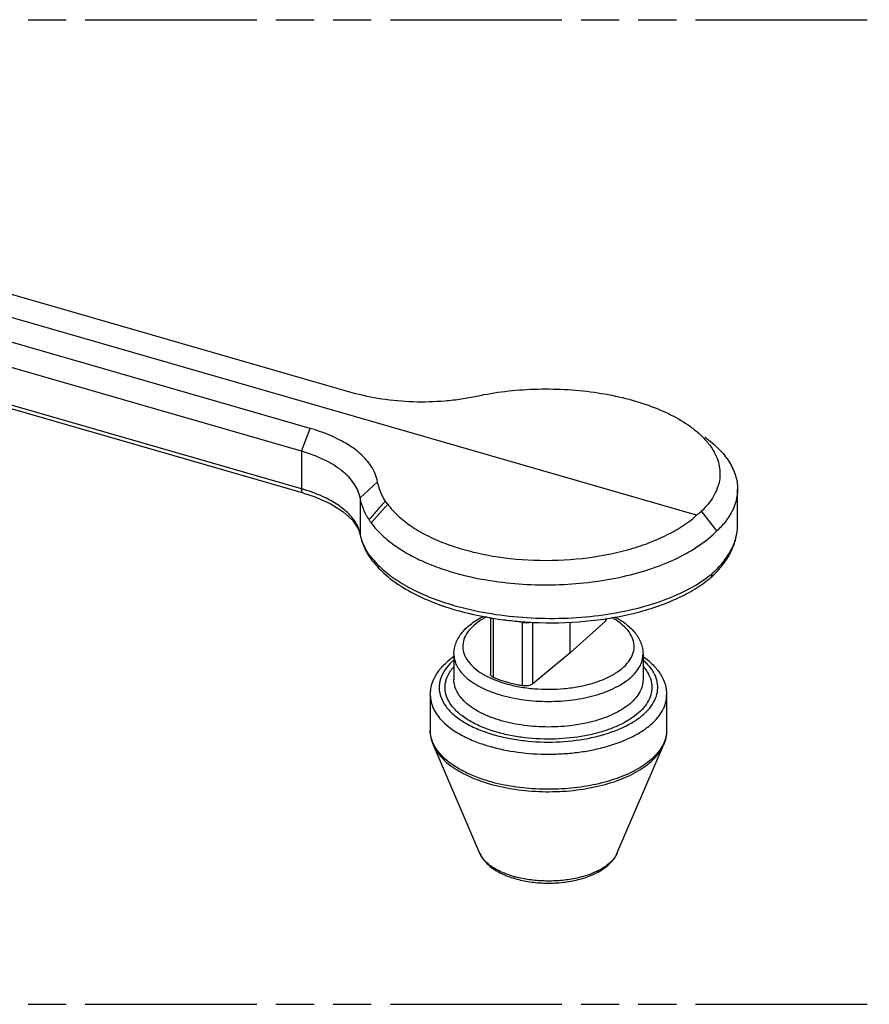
# Model space of a CAD drawing. Header units: millimetres. Extents: x 0 to 210, y 0 to 297.
# Tile 5 of 7: x 93 to 136, y 208 to 258. Entities that reach past the tile are written whole.
import ezdxf

# ---------------------------------------------------------------- set-up
doc = ezdxf.new("R2010")
doc.units = ezdxf.units.MM
doc.header["$LTSCALE"] = 19.36
doc.linetypes.add('PHANTOM', pattern=[0.8, 0.45, -0.05, 0.1, -0.05, 0.1, -0.05])
doc.layers.get('0').update_dxf_attribs({"linetype": 'CONTINUOUS'})
doc.layers.add('DEFAULT_3', color=7, linetype='PHANTOM')

msp = doc.modelspace()

# ---------------------------------------------------------------- linework, layer by layer
at = {"color": 7, "linetype": 'Continuous'}
for p, q in [((127.6264, 232.5157), (71.5357, 248.7076)), ((91.1489, 244.2351), (110.1286, 238.7562)), ((108.0129, 236.9239), (89.0332, 242.4029)), ((107.5707, 235.7617), (88.591, 241.2407)), ((107.6643, 233.6364), (88.6845, 239.1154)), ((129.7057, 232.0268), (129.7057, 233.8411)), ((128.66, 231.7216), (127.8823, 232.7275)), ((129.7055, 231.9994), (129.7057, 232.0268)), ((110.459, 231.8063), (110.5511, 231.5169)), ((110.5512, 231.5162), (110.5511, 231.5169)), ((110.5512, 231.5162), (110.6188, 231.2378)), ((110.6188, 231.2378), (110.7114, 230.9743)), ((110.7114, 230.9743), (110.8321, 230.7125)), ((110.8321, 230.7125), (110.9882, 230.4417)), ((110.9887, 230.4409), (110.9882, 230.4417)), ((111.1074, 230.2796), (111.164, 230.2078)), ((111.1638, 230.2078), (111.1641, 230.2074)), ((128.319, 229.3264), (128.3252, 229.3319)), ((117.1608, 227.3218), (117.1608, 224.4505)), ((122.9942, 227.1411), (121.2099, 225.5316)), ((121.2099, 225.5316), (121.2099, 227.0884)), ((123.0506, 227.2783), (123.0506, 227.2502)), ((121.2099, 225.5316), (119.3143, 223.9542)), ((115.3057, 225.4607), (115.3057, 224.1616)), ((124.9057, 225.4607), (124.9057, 224.1616)), ((114.1057, 223.3822), (114.1057, 221.5969)), ((126.1057, 223.3822), (126.1057, 221.5969)), ((116.6274, 215.3434), (114.2662, 220.836)), ((123.584, 215.3434), (125.9452, 220.836))]:
    msp.add_line(p, q, dxfattribs=at)
at = {"color": 9, "linetype": 'Continuous'}
for p, q in [((107.5707, 233.8581), (88.591, 239.3371)), ((107.5707, 235.7617), (108.0129, 236.9239)), ((107.5707, 235.7617), (107.5707, 233.8581)), ((110.5457, 233.3932), (111.4341, 234.2067)), ((110.5457, 233.3932), (110.5457, 231.5748)), ((111.1011, 232.1282), (111.9521, 233.073)), ((110.5511, 231.5169), (110.5457, 231.5748)), ((111.1027, 230.2852), (111.1028, 230.2851)), ((117.3114, 224.2826), (117.3114, 227.2959)), ((118.7873, 223.8565), (118.7873, 227.0832)), ((119.3143, 223.9542), (119.3143, 227.0755)), ((122.9942, 227.2502), (122.9942, 227.1411))]:
    msp.add_line(p, q, dxfattribs=at)
at = {"color": 7, "linetype": 'Continuous'}
for points in [[(107.665, 233.6362), (108.2063, 233.4608), (109.0151, 233.1107), (109.6637, 232.7123), (110.1502, 232.2734), (110.459, 231.8063)], [(110.9887, 230.4409), (110.9968, 230.4285), (111.0043, 230.4172), (111.0116, 230.4064), (111.0191, 230.3955), (111.0267, 230.3846), (111.0345, 230.3736), (111.0425, 230.3624), (111.0511, 230.3508), (111.06, 230.3391), (111.0689, 230.3275), (111.0779, 230.3161), (111.0867, 230.305)], [(111.0867, 230.305), (111.0958, 230.2937), (111.1052, 230.2821)]]:
    msp.add_lwpolyline(points, dxfattribs=at)
at = {"color": 9, "linetype": 'Continuous'}
for centre, radius, start, end in [((105.1134, 225.3443), 8.8613, 72.88301, 73.90035), ((105.2486, 225.7778), 8.4072, 71.13574, 72.8938), ((109.0484, 231.292), 1.5238, 10.69233, 16.60041), ((112.8994, 232.0166), 2.3948, 190.63088, 192.02135), ((113.3132, 232.1565), 2.8325, 202.54739, 205.98898), ((112.0665, 231.3295), 1.3382, 212.78709, 214.10292), ((118.8215, 223.798), 4.0123, 117.46386, 119.48525), ((120.0581, 234.5347), 7.5597, 257.49606, 260.32283), ((123.0064, 222.9511), 2.9168, 44.21715, 48.77904), ((119.7611, 219.1467), 5.1729, 253.90293, 255.07092)]:
    msp.add_arc(centre, radius, start, end, dxfattribs=at)
at = {"color": 7, "linetype": 'Continuous'}
for centre, radius, start, end in [((109.4268, 231.2189), 3.1329, 36.28725, 40.04914), ((114.1395, 232.6928), 3.8059, 217.02825, 218.3937), ((114.2623, 232.7901), 3.9626, 218.39337, 219.68855), ((124.793, 233.8979), 5.6552, 307.90889, 309.87525), ((124.5135, 233.5968), 5.7201, 311.8139, 314.1739), ((119.1849, 240.8296), 13.66, 252.33424, 253.25208), ((120.0323, 244.3288), 17.2629, 260.20683, 260.78324), ((120.0844, 244.6536), 17.5919, 260.78508, 262.6205), ((120.1369, 245.0441), 17.9859, 262.6146, 263.1722), ((120.1918, 245.5137), 18.4587, 263.17638, 265.63547), ((120.2389, 246.086), 19.0329, 265.62507, 267.20084), ((119.6352, 218.3496), 4.4593, 248.24536, 252.53694), ((119.7669, 218.7506), 4.8814, 252.47476, 253.90228)]:
    msp.add_arc(centre, radius, start, end, dxfattribs=at)
for points, knots in [([(110.1286, 238.7562), (110.6245, 238.613), (111.6557, 238.3983), (113.2455, 238.2522), (114.5999, 238.2917), (115.6768, 238.4159), (116.2091, 238.5107), (116.469, 238.5671)], [0, 0, 0, 0, 0.2419335, 0.4920613, 0.7468139, 0.8753346, 1, 1, 1, 1]), ([(116.469, 238.5671), (116.9377, 238.6689), (117.9056, 238.8291), (119.3926, 238.9418), (120.9101, 238.9261), (122.4081, 238.7846), (123.8362, 238.5177), (125.1503, 238.1356), (126.3116, 237.649), (127.0027, 237.2416), (127.3085, 237.0202)], [0, 0, 0, 0, 0.1282719, 0.2619686, 0.3984254, 0.5337021, 0.6639437, 0.7864602, 0.8990405, 1, 1, 1, 1]), ([(127.3085, 237.0202), (127.3633, 236.9805), (127.5717, 236.8242), (127.7692, 236.653), (127.9063, 236.5174)], [0, 0, 0, 0, 0.2599519, 1, 1, 1, 1]), ([(111.4341, 234.2067), (111.4086, 234.3495), (111.3191, 234.6381), (111.0517, 235.1214), (110.5918, 235.6418), (109.8917, 236.1514), (109.0176, 236.591), (108.3631, 236.8228), (108.0129, 236.9239)], [0, 0, 0, 0, 0.0951313, 0.1962142, 0.3603811, 0.5459094, 0.7609309, 1, 1, 1, 1]), ([(127.9063, 236.5174), (127.9553, 236.4689), (128.1384, 236.2791), (128.303, 236.0709), (128.4088, 235.9074)], [0, 0, 0, 0, 0.2614821, 1, 1, 1, 1]), ([(128.0411, 236.4899), (128.2952, 236.3059), (128.7522, 235.9231), (129.2918, 235.2652), (129.6274, 234.5665), (129.7053, 234.0768), (129.7055, 233.8412)], [0, 0, 0, 0, 0.2903859, 0.5490635, 0.7819494, 1, 1, 1, 1]), ([(110.5457, 233.3932), (110.5002, 233.6487), (110.2631, 234.1714), (109.7514, 234.6964), (109.2167, 235.0676), (108.5383, 235.4346), (107.9705, 235.6463), (107.5707, 235.7617)], [0, 0, 0, 0, 0.1958041, 0.4189516, 0.5457556, 0.6860403, 1, 1, 1, 1]), ([(128.4088, 235.9074), (128.4905, 235.781), (128.6315, 235.5227), (128.7697, 235.1129), (128.8259, 234.6977), (128.7986, 234.282), (128.6872, 233.8713), (128.4226, 233.3188), (128.1158, 232.9512), (127.882, 232.7273)], [0, 0, 0, 0, 0.1278628, 0.2487614, 0.3655877, 0.4816425, 0.6003894, 0.7249357, 1, 1, 1, 1]), ([(111.8248, 233.2347), (111.7278, 233.3868), (111.5635, 233.6994), (111.4641, 234.039), (111.4341, 234.2067)], [0, 0, 0, 0, 0.514238, 1, 1, 1, 1]), ([(129.7055, 233.8412), (129.7056, 233.7175), (129.6853, 233.4672), (129.5608, 232.9641), (129.3783, 232.6084), (129.2292, 232.3869)], [0, 0, 0, 0, 0.2394291, 0.4833289, 1, 1, 1, 1]), ([(110.9943, 232.2958), (110.8826, 232.4671), (110.6936, 232.8195), (110.5797, 233.2035), (110.5457, 233.3932)], [0, 0, 0, 0, 0.5148938, 1, 1, 1, 1]), ([(111.8266, 233.2329), (111.6879, 233.0772), (111.4044, 232.7706), (111.1334, 232.4528), (110.9947, 232.2964)], [0, 0, 0, 0, 0.4993503, 1, 1, 1, 1]), ([(111.9521, 233.073), (112.0972, 232.8656), (112.459, 232.4648), (113.1282, 231.9431), (113.9332, 231.4745), (114.8569, 231.069), (115.8832, 230.7351), (117.3878, 230.388), (119.3834, 230.1756), (121.7904, 230.2637), (123.7335, 230.6204), (125.1569, 231.0779), (126.1015, 231.4852), (126.9273, 231.956), (127.412, 232.3229), (127.6264, 232.5157)], [0, 0, 0, 0, 0.0448743, 0.0949443, 0.1499612, 0.2096022, 0.2735096, 0.3410386, 0.4831177, 0.6278647, 0.7668339, 0.8317902, 0.8926726, 0.9488862, 1, 1, 1, 1]), ([(127.8821, 232.7273), (127.8411, 232.691), (127.7571, 232.6185), (127.6696, 232.5504), (127.6252, 232.516)], [0, 0, 0, 0, 0.4933938, 1, 1, 1, 1]), ([(110.9949, 232.2959), (111.0032, 232.281), (111.0363, 232.2237), (111.0724, 232.1681), (111.1011, 232.1282)], [0, 0, 0, 0, 0.2573346, 1, 1, 1, 1]), ([(111.1011, 232.1282), (111.2359, 231.9461), (111.5515, 231.5876), (112.1163, 231.0983), (112.7883, 230.6443), (113.5591, 230.238), (114.4162, 229.8821), (115.6864, 229.4711), (116.6937, 229.2628), (117.3838, 229.1628)], [0, 0, 0, 0, 0.0956202, 0.2006264, 0.314593, 0.4370741, 0.567672, 0.7057507, 1, 1, 1, 1]), ([(129.2292, 232.3869), (129.1901, 232.3288), (129.0192, 232.0909), (128.8201, 231.8738), (128.6586, 231.7203)], [0, 0, 0, 0, 0.2391995, 1, 1, 1, 1]), ([(117.3838, 229.1628), (117.9237, 229.0846), (119.0199, 228.9793), (120.6713, 228.9674), (122.3062, 229.1008), (123.8761, 229.3737), (125.3354, 229.7796), (126.6425, 230.3058), (127.7579, 230.9392), (128.3913, 231.4499), (128.6587, 231.7202)], [0, 0, 0, 0, 0.1374354, 0.2769802, 0.4155487, 0.550122, 0.6778475, 0.7964531, 0.9042042, 1, 1, 1, 1]), ([(128.4187, 229.5578), (128.6162, 229.7345), (128.9714, 230.1006), (129.3844, 230.7102), (129.6418, 231.3465), (129.7034, 231.7857), (129.7056, 231.9994)], [0, 0, 0, 0, 0.2801797, 0.5367749, 0.7740469, 1, 1, 1, 1]), ([(128.4995, 229.4942), (128.6829, 229.6725), (129.0153, 230.0439), (129.4017, 230.6632), (129.6426, 231.3192), (129.7012, 231.7735), (129.7041, 231.9973)], [0, 0, 0, 0, 0.2694033, 0.5224921, 0.7642565, 1, 1, 1, 1]), ([(111.1638, 230.2078), (111.363, 229.9439), (111.8531, 229.4384), (112.7531, 228.7961), (113.8315, 228.2414), (114.6221, 227.9467), (115.0396, 227.8137)], [0, 0, 0, 0, 0.2147324, 0.4532519, 0.7154139, 1, 1, 1, 1]), ([(111.213, 230.2595), (111.238, 230.2294), (111.3424, 230.1072), (111.4537, 229.991), (111.5409, 229.9064)], [0, 0, 0, 0, 0.2438933, 1, 1, 1, 1]), ([(111.5409, 229.9064), (111.7619, 229.692), (112.2706, 229.2824), (113.1535, 228.7576), (114.1783, 228.2994), (114.9179, 228.052), (115.3059, 227.9401)], [0, 0, 0, 0, 0.2155544, 0.4548917, 0.7173441, 1, 1, 1, 1]), ([(128.325, 229.3316), (128.355, 229.3585), (128.4036, 229.4305), (128.4194, 229.5151), (128.4194, 229.5586)], [0, 0, 0, 0, 0.4806001, 1, 1, 1, 1]), ([(115.3059, 227.9401), (115.8571, 227.7809), (117.0081, 227.5216), (118.789, 227.3033), (120.6183, 227.2528), (122.4283, 227.3718), (124.1543, 227.6543), (125.7352, 228.0917), (127.1137, 228.6684), (127.9198, 229.1651), (128.2676, 229.436)], [0, 0, 0, 0, 0.1281245, 0.2628375, 0.4000787, 0.5361404, 0.6672693, 0.7899675, 0.9015513, 1, 1, 1, 1]), ([(119.3094, 227.0758), (120.1918, 227.0326), (121.5121, 227.0584), (123.2303, 227.2753), (124.4497, 227.5233), (125.5873, 227.8541), (126.6232, 228.2633), (127.5376, 228.7448), (128.0793, 229.1258), (128.3209, 229.328)], [0, 0, 0, 0, 0.279781, 0.4163917, 0.5481226, 0.6734182, 0.7911181, 0.9002385, 1, 1, 1, 1]), ([(115.2486, 227.749), (115.3961, 227.7046), (116.0049, 227.5324), (116.6244, 227.3988), (117.096, 227.3174)], [0, 0, 0, 0, 0.2434423, 1, 1, 1, 1]), ([(115.3057, 225.4607), (115.3057, 225.5588), (115.3248, 225.7553), (115.4367, 226.1385), (115.7091, 226.5881), (116.1937, 227.041), (116.5866, 227.2786), (116.7998, 227.3867)], [0, 0, 0, 0, 0.1149568, 0.2295804, 0.4655128, 0.7198615, 1, 1, 1, 1]), ([(123.0506, 227.2502), (123.0506, 227.2308), (123.0386, 227.1887), (123.0108, 227.1561), (122.9942, 227.1411)], [0, 0, 0, 0, 0.4640961, 1, 1, 1, 1]), ([(123.4807, 227.3505), (123.6852, 227.2422), (124.0613, 227.0056), (124.5238, 226.56), (124.7817, 226.1207), (124.8876, 225.7476), (124.9057, 225.5562), (124.9057, 225.4607)], [0, 0, 0, 0, 0.2795961, 0.5334835, 0.7694224, 0.8845033, 1, 1, 1, 1]), ([(114.1057, 223.3822), (114.1057, 223.5671), (114.1641, 223.943), (114.4111, 224.4678), (114.7944, 224.9414), (115.1153, 225.2093), (115.2908, 225.3351)], [0, 0, 0, 0, 0.2342104, 0.4734853, 0.7265811, 1, 1, 1, 1]), ([(124.9237, 225.3332), (125.0988, 225.2076), (125.419, 224.9399), (125.8008, 224.4664), (126.0472, 223.9424), (126.1057, 223.5669), (126.1057, 223.3822)], [0, 0, 0, 0, 0.2733652, 0.5263292, 0.7656861, 1, 1, 1, 1]), ([(117.3114, 224.2826), (117.2893, 224.2924), (117.2494, 224.3139), (117.2003, 224.3543), (117.1685, 224.4003), (117.1607, 224.4345), (117.1608, 224.4505)], [0, 0, 0, 0, 0.3051778, 0.5705919, 0.797316, 1, 1, 1, 1]), ([(118.0057, 224.0317), (117.9444, 224.0494), (117.709, 224.1214), (117.478, 224.2083), (117.3114, 224.2826)], [0, 0, 0, 0, 0.2590655, 1, 1, 1, 1]), ([(118.7873, 223.8565), (118.7199, 223.8677), (118.457, 223.9148), (118.1966, 223.9766), (118.0057, 224.0317)], [0, 0, 0, 0, 0.2559584, 1, 1, 1, 1]), ([(119.3143, 223.9542), (119.2851, 223.93), (119.2105, 223.8897), (119.0339, 223.8412), (118.8853, 223.8403), (118.7873, 223.8565)], [0, 0, 0, 0, 0.2077922, 0.4563843, 1, 1, 1, 1]), ([(114.2662, 220.836), (114.2144, 220.9565), (114.1336, 221.2062), (114.1057, 221.4675), (114.1057, 221.5969)], [0, 0, 0, 0, 0.5033161, 1, 1, 1, 1]), ([(126.1057, 221.5969), (126.1057, 221.4675), (126.0778, 221.2062), (125.997, 220.9565), (125.9452, 220.836)], [0, 0, 0, 0, 0.4966839, 1, 1, 1, 1]), ([(116.6274, 215.3434), (116.6816, 215.2172), (116.8321, 214.9745), (117.1453, 214.6667), (117.5349, 214.407), (117.8272, 214.2699), (117.9824, 214.2079)], [0, 0, 0, 0, 0.2275789, 0.4666945, 0.7229556, 1, 1, 1, 1]), ([(118.4134, 214.0607), (118.6566, 213.9905), (119.1665, 213.8843), (119.9518, 213.8187), (120.7454, 213.8483), (121.5065, 213.9685), (122.2022, 214.1758), (122.804, 214.4702), (123.2857, 214.85), (123.5113, 215.1742), (123.584, 215.3434)], [0, 0, 0, 0, 0.1335413, 0.2737959, 0.4148259, 0.5514722, 0.6793191, 0.7964625, 0.9028566, 1, 1, 1, 1])]:
    msp.add_open_spline(points, degree=3, knots=knots, dxfattribs=at)
at = {"color": 9, "linetype": 'Continuous'}
for points, knots in [([(107.6642, 233.6364), (107.6495, 233.6406), (107.6198, 233.6606), (107.5911, 233.7115), (107.5742, 233.7794), (107.5707, 233.8305), (107.5707, 233.8581)], [0, 0, 0, 0, 0.180631, 0.3997158, 0.6744873, 1, 1, 1, 1]), ([(110.386, 232.0281), (110.2916, 232.2094), (110.0244, 232.5664), (109.4776, 233.0223), (108.7785, 233.4236), (108.2503, 233.6366), (107.9669, 233.7335)], [0, 0, 0, 0, 0.2028935, 0.4362979, 0.7026146, 1, 1, 1, 1]), ([(110.5087, 231.7274), (110.5011, 231.7528), (110.4676, 231.8559), (110.4238, 231.9555), (110.386, 232.0281)], [0, 0, 0, 0, 0.2448455, 1, 1, 1, 1]), ([(110.6973, 231.0704), (110.682, 231.1071), (110.6252, 231.2529), (110.5814, 231.4037), (110.5571, 231.5178)], [0, 0, 0, 0, 0.2544466, 1, 1, 1, 1]), ([(110.9414, 230.6049), (110.9252, 230.6304), (110.8628, 230.7313), (110.8059, 230.8357), (110.7672, 230.9153)], [0, 0, 0, 0, 0.2544199, 1, 1, 1, 1]), ([(111.0149, 230.5024), (111.0002, 230.5211), (110.981, 230.5464), (110.9629, 230.5725), (110.9584, 230.5792)], [0, 0, 0, 0, 0.7452335, 1, 1, 1, 1]), ([(111.1011, 230.4008), (111.0869, 230.418), (111.0567, 230.4505), (111.0286, 230.485), (111.0149, 230.5024)], [0, 0, 0, 0, 0.5004137, 1, 1, 1, 1]), ([(111.1019, 230.3781), (111.0962, 230.3698), (111.0856, 230.3536), (111.0832, 230.3337), (111.0846, 230.3249)], [0, 0, 0, 0, 0.529401, 1, 1, 1, 1]), ([(111.0846, 230.3249), (111.0851, 230.3218), (111.0884, 230.3083), (111.0953, 230.296), (111.1018, 230.2875)], [0, 0, 0, 0, 0.2283064, 1, 1, 1, 1]), ([(111.1011, 230.4009), (111.1011, 230.3921), (111.1026, 230.3578), (111.1091, 230.3237), (111.1169, 230.2993)], [0, 0, 0, 0, 0.2559932, 1, 1, 1, 1]), ([(111.1169, 230.2993), (111.1196, 230.2909), (111.1313, 230.2585), (111.1486, 230.2282), (111.164, 230.2079)], [0, 0, 0, 0, 0.257899, 1, 1, 1, 1]), ([(116.8466, 227.2907), (116.6911, 227.2027), (116.4088, 227.0167), (116.0648, 226.6836), (115.8359, 226.3205), (115.7365, 225.9345), (115.7769, 225.5438), (115.9514, 225.1693), (116.2476, 224.8229), (116.5015, 224.6268), (116.6433, 224.5337)], [0, 0, 0, 0, 0.151564, 0.2851948, 0.4032603, 0.511059, 0.6169173, 0.7296587, 0.8561409, 1, 1, 1, 1]), ([(117.9307, 223.9668), (118.1599, 223.9006), (118.6383, 223.7914), (119.6321, 223.6615), (120.6509, 223.6657), (121.6415, 223.8036), (122.3315, 223.9688), (122.9535, 224.1914), (123.4887, 224.4657), (123.9221, 224.7831), (124.2398, 225.1382), (124.4308, 225.5235), (124.4766, 225.9282), (124.3739, 226.3278), (124.1329, 226.7023), (123.7694, 227.044), (123.4715, 227.2334), (123.3072, 227.3225)], [0, 0, 0, 0, 0.0760518, 0.1560323, 0.3191355, 0.3986573, 0.474431, 0.544854, 0.6087314, 0.6654477, 0.7151514, 0.7592145, 0.8003209, 0.842149, 0.8880998, 0.940397, 1, 1, 1, 1]), ([(118.7873, 227.0832), (118.8574, 227.0699), (118.9948, 227.0565), (119.1328, 227.0695), (119.1968, 227.0852)], [0, 0, 0, 0, 0.5201109, 1, 1, 1, 1]), ([(115.3103, 225.1687), (115.2655, 225.1303), (115.0999, 224.9801), (114.9514, 224.8103), (114.8582, 224.6748)], [0, 0, 0, 0, 0.2641434, 1, 1, 1, 1]), ([(115.306, 225.4607), (115.3061, 225.3764), (115.3245, 225.2046), (115.4355, 224.8586), (115.5959, 224.6243), (115.7225, 224.4824)], [0, 0, 0, 0, 0.2332514, 0.473856, 1, 1, 1, 1]), ([(117.7057, 223.3822), (118.0839, 223.273), (118.8807, 223.1132), (119.8995, 223.047), (120.7302, 223.0742), (121.3437, 223.1347), (121.9364, 223.2349), (122.6644, 223.4132), (123.332, 223.6602), (123.9072, 223.9845), (124.2591, 224.2439), (124.541, 224.5256), (124.7485, 224.8252), (124.8767, 225.1385), (124.9055, 225.3553), (124.9054, 225.4607)], [0, 0, 0, 0, 0.1434263, 0.2948011, 0.3709099, 0.4460213, 0.5192266, 0.5896651, 0.7189632, 0.7768338, 0.82975, 0.8777569, 0.9213926, 0.9616376, 1, 1, 1, 1]), ([(114.8582, 224.6748), (114.7602, 224.5325), (114.6031, 224.2322), (114.5278, 223.7334), (114.6309, 223.2367), (114.9026, 222.7671), (115.3252, 222.3354), (115.8849, 221.9492), (116.565, 221.6182), (117.0658, 221.4452), (117.3307, 221.3687)], [0, 0, 0, 0, 0.1064507, 0.2053231, 0.3048615, 0.4129847, 0.5352395, 0.674261, 0.8300652, 1, 1, 1, 1]), ([(117.4807, 221.4986), (117.2315, 221.5705), (116.7602, 221.7332), (116.1198, 222.0441), (115.5917, 222.4066), (115.1917, 222.8117), (114.9324, 223.2525), (114.8302, 223.7187), (114.8946, 224.1881), (115.0382, 224.4716), (115.1282, 224.606)], [0, 0, 0, 0, 0.1698759, 0.3257204, 0.4648979, 0.5873933, 0.6957602, 0.7954006, 0.8940835, 1, 1, 1, 1]), ([(115.1282, 224.606), (115.1397, 224.6231), (115.1877, 224.6923), (115.24, 224.7586), (115.2814, 224.8069)], [0, 0, 0, 0, 0.244597, 1, 1, 1, 1]), ([(116.6433, 224.5337), (116.6867, 224.5052), (116.8715, 224.3901), (117.0663, 224.2915), (117.2177, 224.2243)], [0, 0, 0, 0, 0.2385987, 1, 1, 1, 1]), ([(117.3307, 221.3687), (117.5746, 221.2983), (118.081, 221.1778), (119.1363, 221.0153), (120.4913, 220.9641), (121.8291, 221.1084), (122.8363, 221.3448), (123.5196, 221.5711), (124.1289, 221.8461), (124.6517, 222.1627), (125.0773, 222.5157), (125.3955, 222.8996), (125.599, 223.3077), (125.676, 223.7324), (125.6225, 224.1581), (125.5075, 224.422), (125.4341, 224.548)], [0, 0, 0, 0, 0.0736915, 0.1508777, 0.3096955, 0.4657999, 0.5398524, 0.609701, 0.6744292, 0.73349, 0.7866339, 0.8341996, 0.87724, 0.9175629, 0.9576534, 1, 1, 1, 1]), ([(124.9244, 224.8137), (124.9495, 224.7847), (125.0433, 224.6708), (125.1255, 224.5471), (125.177, 224.4508)], [0, 0, 0, 0, 0.2600608, 1, 1, 1, 1]), ([(125.4341, 224.548), (125.4119, 224.5861), (125.3136, 224.7421), (125.1947, 224.8847), (125.0969, 224.9853)], [0, 0, 0, 0, 0.2389918, 1, 1, 1, 1]), ([(117.7057, 222.0832), (117.3651, 222.1815), (116.7448, 222.4118), (116.065, 222.8326), (115.67, 223.2266), (115.4625, 223.5261), (115.3352, 223.8397), (115.3061, 224.0563), (115.306, 224.1616)], [0, 0, 0, 0, 0.3149009, 0.5849522, 0.7020197, 0.8083624, 0.906436, 1, 1, 1, 1]), ([(115.7225, 224.4824), (115.9517, 224.2258), (116.4068, 223.901), (117.0982, 223.5783), (117.4964, 223.4426), (117.7057, 223.3822)], [0, 0, 0, 0, 0.450581, 0.7147445, 1, 1, 1, 1]), ([(117.2177, 224.2243), (117.2735, 224.1995), (117.5065, 224.1013), (117.7465, 224.0199), (117.9307, 223.9668)], [0, 0, 0, 0, 0.2415078, 1, 1, 1, 1]), ([(125.177, 224.4508), (125.2407, 224.3316), (125.3381, 224.082), (125.3722, 223.6826), (125.2849, 223.286), (125.0815, 222.906), (124.7725, 222.5489), (124.3645, 222.2212), (123.8671, 221.9275), (123.2902, 221.6731), (122.6455, 221.4642), (121.6981, 221.2468), (120.4426, 221.1157), (119.1723, 221.1662), (118.1836, 221.3196), (117.7092, 221.4326), (117.4807, 221.4986)], [0, 0, 0, 0, 0.0417663, 0.0816244, 0.1220432, 0.165406, 0.2133862, 0.2669487, 0.3263484, 0.3913165, 0.4612943, 0.5353579, 0.6912241, 0.8495947, 0.9265324, 1, 1, 1, 1]), ([(124.9054, 224.1616), (124.9055, 224.0563), (124.8767, 223.8395), (124.7485, 223.5262), (124.541, 223.2266), (124.2591, 222.9448), (123.9072, 222.6854), (123.332, 222.3611), (122.6644, 222.1141), (121.9364, 221.9359), (121.3437, 221.8357), (120.7302, 221.7752), (119.8995, 221.748), (118.8807, 221.8141), (118.0839, 221.974), (117.7057, 222.0832)], [0, 0, 0, 0, 0.0383624, 0.0786074, 0.1222431, 0.17025, 0.2231662, 0.2810368, 0.4103349, 0.4807734, 0.5539787, 0.6290901, 0.7051989, 0.8565737, 1, 1, 1, 1]), ([(114.1061, 223.3822), (114.1062, 223.2675), (114.1336, 223.0332), (114.2537, 222.6907), (114.451, 222.3596), (114.6237, 222.1579), (114.7201, 222.0598)], [0, 0, 0, 0, 0.2302705, 0.4690739, 0.7238336, 1, 1, 1, 1]), ([(117.1057, 220.7841), (117.5785, 220.6476), (118.5744, 220.4479), (119.848, 220.3652), (120.8864, 220.3992), (121.6532, 220.4748), (122.3941, 220.6001), (123.304, 220.8228), (124.1386, 221.1316), (124.8575, 221.5369), (125.2974, 221.8612), (125.6499, 222.2134), (125.9092, 222.5879), (126.0695, 222.9796), (126.1054, 223.2506), (126.1053, 223.3822)], [0, 0, 0, 0, 0.1434263, 0.2948011, 0.3709099, 0.4460213, 0.5192266, 0.5896651, 0.7189632, 0.7768338, 0.82975, 0.8777569, 0.9213926, 0.9616376, 1, 1, 1, 1]), ([(114.7201, 222.0598), (115.0096, 221.7649), (115.5603, 221.3911), (116.3877, 221.0145), (116.8589, 220.8554), (117.1057, 220.7841)], [0, 0, 0, 0, 0.45447, 0.7175467, 1, 1, 1, 1]), ([(114.7245, 220.27), (114.6275, 220.3684), (114.4535, 220.5707), (114.2548, 220.9029), (114.1338, 221.2466), (114.1062, 221.4818), (114.1061, 221.5969)], [0, 0, 0, 0, 0.2763128, 0.5311069, 0.7698477, 1, 1, 1, 1]), ([(126.1053, 221.5969), (126.1053, 221.5642), (126.1012, 221.4324), (126.0796, 221.3012), (126.0544, 221.2053)], [0, 0, 0, 0, 0.2483227, 1, 1, 1, 1]), ([(126.0544, 221.2053), (126.0414, 221.1562), (125.9779, 220.9544), (125.8771, 220.7654), (125.7869, 220.6326)], [0, 0, 0, 0, 0.2405214, 1, 1, 1, 1]), ([(114.2663, 220.8361), (114.3591, 220.6195), (114.5722, 220.3094), (114.9397, 219.9539), (115.2822, 219.6929), (115.6772, 219.4519), (116.2833, 219.152), (116.7766, 218.9762), (117.1193, 218.8773)], [0, 0, 0, 0, 0.1985602, 0.3100728, 0.4306398, 0.5605759, 0.6994526, 1, 1, 1, 1]), ([(125.7869, 220.6326), (125.6334, 220.4064), (125.3287, 220.0947), (124.845, 219.7476), (124.2458, 219.4044), (123.3699, 219.0514), (122.1989, 218.7602), (120.9292, 218.6012), (119.6199, 218.5824), (118.3344, 218.7064), (117.5023, 218.8843), (117.1057, 218.9988)], [0, 0, 0, 0, 0.0885448, 0.1386827, 0.1927388, 0.3117736, 0.4431145, 0.5825306, 0.7252783, 0.8663224, 1, 1, 1, 1]), ([(117.1193, 218.8773), (117.5408, 218.7556), (118.4265, 218.5704), (119.7929, 218.454), (121.177, 218.4982), (122.5027, 218.6994), (123.5293, 218.9954), (124.2587, 219.3079), (124.7339, 219.5653), (125.1467, 219.8491), (125.5854, 220.2399), (125.839, 220.59), (125.9451, 220.8361)], [0, 0, 0, 0, 0.1370969, 0.2818064, 0.427639, 0.5687972, 0.6998718, 0.7601887, 0.8164776, 0.8685228, 0.9162741, 1, 1, 1, 1]), ([(117.1057, 218.9988), (116.8596, 219.0699), (116.3896, 219.2285), (115.5639, 219.6039), (115.0141, 219.9763), (114.7245, 220.27)], [0, 0, 0, 0, 0.2823277, 0.545355, 1, 1, 1, 1]), ([(118.3268, 214.1766), (118.123, 214.2354), (117.8296, 214.34), (117.4683, 214.5191), (117.0504, 214.7731), (116.7464, 215.0666), (116.6273, 215.3434)], [0, 0, 0, 0, 0.301527, 0.4410589, 0.571772, 1, 1, 1, 1]), ([(123.4462, 215.1052), (123.3519, 214.9767), (123.1005, 214.7325), (122.6224, 214.441), (122.0344, 214.2071), (121.3625, 214.0386), (120.6348, 213.9448), (119.883, 213.9282), (119.1414, 213.9918), (118.6594, 214.0868), (118.4284, 214.1484)], [0, 0, 0, 0, 0.0895967, 0.194127, 0.3131344, 0.4438296, 0.5824658, 0.7246448, 0.8656358, 1, 1, 1, 1]), ([(123.5838, 215.3434), (123.5751, 215.323), (123.5363, 215.2397), (123.4874, 215.1613), (123.4462, 215.1052)], [0, 0, 0, 0, 0.2419262, 1, 1, 1, 1])]:
    msp.add_open_spline(points, degree=3, knots=knots, dxfattribs=at)
for points in [[(110.9555, 230.513), (110.9463, 230.5426), (110.9416, 230.5739), (110.9414, 230.6049)], [(110.9883, 230.4417), (110.9743, 230.4638), (110.9632, 230.488), (110.9555, 230.513)]]:
    msp.add_open_spline(points, degree=3, dxfattribs=at)
at = {"layer": 'DEFAULT_3', "color": 91, "linetype": 'PHANTOM', "true_color": 0x80ff80}
for p, q in [((50.1286, 257.68), (150.1286, 257.68)), ((50.1286, 207.68), (150.1286, 207.68))]:
    msp.add_line(p, q, dxfattribs=at)

doc.saveas('drawing.dxf')
